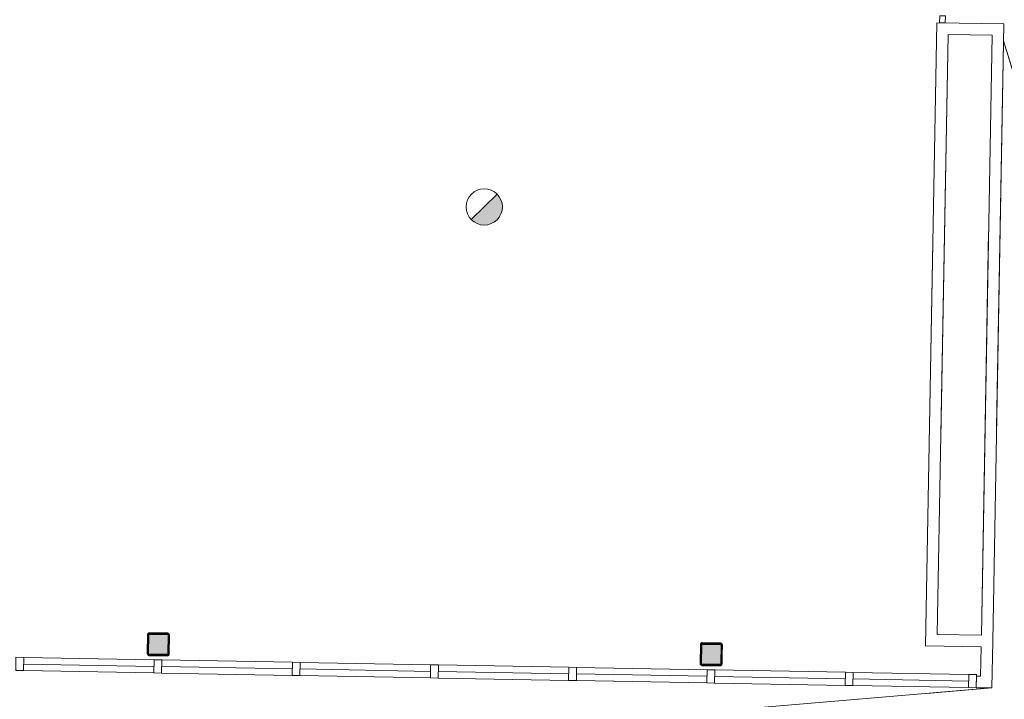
# Model space of a CAD drawing. Header units: millimetres. Extents: x -13022 to 1371524, y -38729 to 632593.
# Tile 192 of 256: x 994227 to 1002774, y 8405 to 14299. Entities that reach past the tile are written whole.
import ezdxf

# ---------------------------------------------------------------- set-up
doc = ezdxf.new("R2010")
doc.units = ezdxf.units.MM
doc.header["$LTSCALE"] = 35
doc.set_wipeout_variables(frame=1)
doc.linetypes.add('DASHED', pattern=[200, 100, -100])
doc.layers.add('Al65----_beveiliging-inst', color=92, linetype='Continuous', lineweight=9)
doc.layers.add('brandveiligheid voorzieningen', color=10, linetype='Continuous', lineweight=9)
for name, color, linetype in [('LAYER102', 1, 'Continuous'), ('LAYER111', 7, 'Continuous'), ('LAYER28', 7, 'Continuous'), ('LAYER30', 7, 'Continuous')]:
    doc.layers.add(name, color=color, linetype=linetype)
doc.styles.get("Standard").update_dxf_attribs({"font": 'simplex.shx'})
pattern_1 = [(43.96863251, (692959.26735, 93845.67613), (-0.20827933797, 0.21591600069), []), (43.96863251, (692959.27117, 93845.88822), (-0.20827933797, 0.21591600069), [])]

# ---------------------------------------------------------------- blocks, each defined once
blk = doc.blocks.new('Brandmelder')
at = {"layer": 'brandveiligheid voorzieningen'}
blk.add_hatch(color=256, dxfattribs=at).paths.add_polyline_path([(76.62, -89.8, 0.198912), (75.85, -87.94), (72.13, -91.66, 0.668179)])
blk.add_line((72.13, -91.66), (75.85, -87.94), dxfattribs=at)
blk.add_circle((73.99, -89.8), 2.63, dxfattribs=at)

msp = doc.modelspace()

# ---------------------------------------------------------------- hatches: boundary and pattern name
at = {"layer": 'LAYER111', "linetype": 'Continuous', "lineweight": 5}
for points in [[(995349.749, 8795.574, -0.41559002), (995344.84, 8800.663), (995347.81, 8965.644, -0.41375598), (995352.899, 8970.553), (995512.061, 8967.688, -0.41238985), (995516.97, 8962.599), (995514, 8797.618, -0.41375598), (995508.91, 8792.708)], [(1000148.971, 8709.175, -0.41559002), (1000144.062, 8714.264), (1000147.032, 8879.245, -0.41375598), (1000152.121, 8884.154), (1000311.283, 8881.289, -0.41238985), (1000316.192, 8876.2), (1000313.222, 8711.219, -0.41375598), (1000308.133, 8706.309)]]:
    msp.add_hatch(color=254, dxfattribs=at).paths.add_polyline_path(points, flags=0)

# ---------------------------------------------------------------- linework, layer by layer
at = {"layer": 'LAYER28', "color": 7, "linetype": 'Continuous', "lineweight": 25}
for points in [[(995523.998, 8797.438), (995526.968, 8962.419, 0.41421358), (995512.241, 8977.686), (995353.079, 8980.552, 0.41421358), (995337.811, 8965.824), (995334.841, 8800.843, 0.41421358), (995349.569, 8785.575), (995508.73, 8782.71, 0.41421358), (995523.998, 8797.438)], [(995523.998, 8797.438), (995526.968, 8962.419, 0.41421358), (995512.241, 8977.686), (995353.079, 8980.552, 0.41421358), (995337.811, 8965.824), (995334.841, 8800.843, 0.41421358), (995349.569, 8785.575), (995508.73, 8782.71, 0.41421358), (995523.998, 8797.438)], [(1000323.22, 8711.039), (1000326.19, 8876.02, 0.41421358), (1000311.463, 8891.287), (1000152.301, 8894.153, 0.41421358), (1000137.034, 8879.425), (1000134.064, 8714.444, 0.41421358), (1000148.791, 8699.176), (1000307.953, 8696.311, 0.41421358), (1000323.22, 8711.039)], [(1000323.22, 8711.039), (1000326.19, 8876.02, 0.41421358), (1000311.463, 8891.287), (1000152.301, 8894.153, 0.41421358), (1000137.034, 8879.425), (1000134.064, 8714.444, 0.41421358), (1000148.791, 8699.176), (1000307.953, 8696.311, 0.41421358), (1000323.22, 8711.039)]]:
    msp.add_lwpolyline(points, format="xyb", close=True, dxfattribs=at)
at = {"layer": 'LAYER30', "color": 7, "linetype": 'Continuous', "lineweight": 18}
for points in [[(994195.018, 8768.862), (994262.008, 8767.656), (994259.956, 8653.675), (994192.966, 8654.881)], [(994195.018, 8768.862), (994262.008, 8767.656), (994259.956, 8653.675), (994192.966, 8654.881)], [(996594.63, 8725.663), (996661.619, 8724.457), (996659.567, 8610.475), (996592.578, 8611.681)], [(996594.63, 8725.663), (996661.619, 8724.457), (996659.567, 8610.475), (996592.578, 8611.681)], [(997794.435, 8704.063), (997861.424, 8702.857), (997859.372, 8588.875), (997792.383, 8590.081)], [(997794.435, 8704.063), (997861.424, 8702.857), (997859.372, 8588.875), (997792.383, 8590.081)], [(998994.241, 8682.463), (999061.23, 8681.257), (999059.178, 8567.276), (998992.189, 8568.482)], [(998994.241, 8682.463), (999061.23, 8681.257), (999059.178, 8567.276), (998992.189, 8568.482)], [(1001393.852, 8639.264), (1001460.841, 8638.058), (1001458.789, 8524.076), (1001391.8, 8525.282)], [(1001393.852, 8639.264), (1001460.841, 8638.058), (1001458.789, 8524.076), (1001391.8, 8525.282)]]:
    msp.add_lwpolyline(points, close=True, dxfattribs=at)
for points in [[(996661.619, 8724.457), (997794.435, 8704.063)], [(994259.956, 8653.675), (995392.772, 8633.281)], [(994260.982, 8710.665), (995393.798, 8690.272)], [(995459.761, 8632.075), (996592.578, 8611.681)], [(995460.787, 8689.066), (996593.604, 8668.672)], [(996660.593, 8667.466), (997793.409, 8647.072)], [(997860.398, 8645.866), (998993.215, 8625.472)], [(997861.424, 8702.857), (998994.241, 8682.463)], [(1001460.841, 8638.058), (1002465.491, 8619.971)], [(996659.567, 8610.475), (997792.383, 8590.081)], [(997859.372, 8588.875), (998992.189, 8568.482)], [(999059.178, 8567.276), (1000191.994, 8546.882)], [(999060.204, 8624.266), (1000193.02, 8603.873)], [(1000260.009, 8602.667), (1001392.826, 8582.273)], [(1001459.815, 8581.067), (1002464.465, 8562.981)], [(1000258.983, 8545.676), (1001391.8, 8525.282)], [(1001458.789, 8524.076), (1002463.439, 8505.99)]]:
    msp.add_lwpolyline(points, dxfattribs=at)

# ---------------------------------------------------------------- block references
at = {"layer": 'Al65----_beveiliging-inst', "xscale": 60, "yscale": 60, "zscale": 60, "rotation": 358.9686325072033}
msp.add_blockref('Brandmelder', (993917.478, 18142.887), dxfattribs=at)

# ---------------------------------------------------------------- texts
at = {"layer": 'LAYER102', "color": 7, "linetype": 'Continuous', "lineweight": 0, "insert": (1071958.802, 12673.073), "char_height": 162, "attachment_point": 7, "rotation": 358.9686325, "line_spacing_factor": 1.333333}
msp.add_mtext('\\pi-861.96;{\\fArial|b1|i0|c0|p34;\\H1.2346x;opslag depot\\P\\pi-545.13;\\fArial|b0|i0|c0|p34;\\H0.81x;o.g. functie \\P\\pi-462.53;258,8 m2}', dxfattribs=at)

# ---------------------------------------------------------------- wipeouts: each hides what was drawn before it
at = {"linetype": 'Continuous'}
for points in [[(1002673.536, 8908.789), (1002623.544, 8909.689), (1002574.452, 8960.581), (1002668.135, 14164.433), (1002719.027, 14213.525), (1002769.919, 14262.617)], [(1002530.437, 8505.299), (1002532.237, 8605.283), (1002568.044, 8604.638), (1002666.228, 8502.855)]]:
    msp.add_wipeout(points, dxfattribs=at).dxf.layer = 'LAYER111'

# ---------------------------------------------------------------- next in the draw order: linework, layer by layer
at = {"layer": 'LAYER102', "color": 7, "linetype": 'Continuous', "lineweight": 18}
for points in [[(1002769.919, 14262.617), (1002673.536, 8908.789)], [(1002574.452, 8960.581), (1002668.135, 14164.433)], [(1002530.437, 8505.299), (1002532.237, 8605.283)], [(1002532.237, 8605.283), (1002568.044, 8604.638)], [(1002666.228, 8502.855), (1002530.437, 8505.299)]]:
    msp.add_lwpolyline(points, dxfattribs=at)
at = {"layer": 'LAYER28', "color": 7, "linetype": 'Continuous', "lineweight": 18}
msp.add_lwpolyline([(1002767.26, 14114.93), (1004975.555, 6968.969)], dxfattribs=at)
at = {"layer": 'LAYER28', "color": 7, "linetype": 'DASHED', "lineweight": 18}
msp.add_lwpolyline([(1002767.26, 14114.93), (1004975.555, 6968.969)], dxfattribs=at)

# ---------------------------------------------------------------- next in the draw order: wipeouts: each hides what was drawn before it
at = {"linetype": 'Continuous'}
for points in [[(995349.569, 8785.575), (995342.106, 8787.718), (995336.706, 8793.308), (995334.841, 8800.843), (995337.811, 8965.824), (995339.946, 8973.287), (995345.544, 8978.679), (995353.079, 8980.552), (995512.241, 8977.686), (995519.703, 8975.544), (995525.103, 8969.953), (995526.968, 8962.419), (995523.998, 8797.438), (995521.863, 8789.975), (995516.265, 8784.583), (995508.73, 8782.71), (995429.181, 8784.142), (995429.361, 8794.141), (995508.91, 8792.708), (995512.467, 8794.106), (995514, 8797.618), (995516.97, 8962.599), (995515.565, 8966.164), (995512.061, 8967.688), (995352.899, 8970.553), (995349.342, 8969.156), (995347.81, 8965.644), (995344.84, 8800.663), (995346.244, 8797.098), (995349.749, 8795.574), (995429.361, 8794.141), (995429.181, 8784.142)], [(1000148.791, 8699.176), (1000141.328, 8701.319), (1000135.928, 8706.909), (1000134.064, 8714.444), (1000137.034, 8879.425), (1000139.168, 8886.888), (1000144.766, 8892.28), (1000152.301, 8894.153), (1000311.463, 8891.287), (1000318.926, 8889.145), (1000324.326, 8883.555), (1000326.19, 8876.02), (1000323.22, 8711.039), (1000321.086, 8703.576), (1000315.488, 8698.184), (1000307.953, 8696.311), (1000228.403, 8697.743), (1000228.583, 8707.742), (1000308.133, 8706.309), (1000311.69, 8707.707), (1000313.222, 8711.219), (1000316.192, 8876.2), (1000314.787, 8879.765), (1000311.283, 8881.289), (1000152.121, 8884.154), (1000148.564, 8882.757), (1000147.032, 8879.245), (1000144.062, 8714.264), (1000145.467, 8710.699), (1000148.971, 8709.175), (1000228.583, 8707.742), (1000228.403, 8697.743)]]:
    msp.add_wipeout(points, dxfattribs=at).dxf.layer = 'LAYER111'

# ---------------------------------------------------------------- next in the draw order: hatches: boundary and pattern name
at = {"layer": 'LAYER28', "linetype": 'Continuous', "lineweight": 13}
h = msp.add_hatch(dxfattribs=at)
h.set_pattern_fill('~A--FYV~', angle=-1.0313675, style=0, pattern_type=0)
h.set_pattern_definition(pattern_1)
h.paths.add_polyline_path([(995429.181, 8784.142), (995429.361, 8794.141), (995349.749, 8795.574, -0.41421358), (995344.84, 8800.663), (995347.81, 8965.644, -0.41421358), (995352.899, 8970.553), (995512.061, 8967.688, -0.41421358), (995516.97, 8962.599), (995514, 8797.618, -0.41421358), (995508.91, 8792.708), (995429.361, 8794.141), (995429.181, 8784.142), (995508.73, 8782.71, 0.41421358), (995523.998, 8797.438), (995526.968, 8962.419, 0.41421358), (995512.241, 8977.686), (995353.079, 8980.552, 0.41421358), (995337.811, 8965.824), (995334.841, 8800.843, 0.41421358), (995349.569, 8785.575)], flags=0)
h = msp.add_hatch(dxfattribs=at)
h.set_pattern_fill('~A--FYV~', angle=-1.0313675, style=0, pattern_type=0)
h.set_pattern_definition(pattern_1)
h.paths.add_polyline_path([(1000228.403, 8697.743), (1000228.583, 8707.742), (1000148.971, 8709.175, -0.41421358), (1000144.062, 8714.264), (1000147.032, 8879.245, -0.41421358), (1000152.121, 8884.154), (1000311.283, 8881.289, -0.41421358), (1000316.192, 8876.2), (1000313.222, 8711.219, -0.41421358), (1000308.133, 8706.309), (1000228.583, 8707.742), (1000228.403, 8697.743), (1000307.953, 8696.311, 0.41421358), (1000323.22, 8711.039), (1000326.19, 8876.02, 0.41421358), (1000311.463, 8891.287), (1000152.301, 8894.153, 0.41421358), (1000137.034, 8879.425), (1000134.064, 8714.444, 0.41421358), (1000148.791, 8699.176)], flags=0)

# ---------------------------------------------------------------- next in the draw order: linework, layer by layer
at = {"layer": 'LAYER28', "color": 7, "linetype": 'Continuous', "lineweight": 25}
for points in [[(995429.181, 8784.142), (995429.361, 8794.141), (995349.749, 8795.574, -0.41421358), (995344.84, 8800.663), (995347.81, 8965.644, -0.41421358), (995352.899, 8970.553), (995512.061, 8967.688, -0.41421358), (995516.97, 8962.599), (995514, 8797.618, -0.41421358), (995508.91, 8792.708), (995429.361, 8794.141), (995429.181, 8784.142), (995508.73, 8782.71, 0.41421358), (995523.998, 8797.438), (995526.968, 8962.419, 0.41421358), (995512.241, 8977.686), (995353.079, 8980.552, 0.41421358), (995337.811, 8965.824), (995334.841, 8800.843, 0.41421358), (995349.569, 8785.575)], [(1000228.403, 8697.743), (1000228.583, 8707.742), (1000148.971, 8709.175, -0.41421358), (1000144.062, 8714.264), (1000147.032, 8879.245, -0.41421358), (1000152.121, 8884.154), (1000311.283, 8881.289, -0.41421358), (1000316.192, 8876.2), (1000313.222, 8711.219, -0.41421358), (1000308.133, 8706.309), (1000228.583, 8707.742), (1000228.403, 8697.743), (1000307.953, 8696.311, 0.41421358), (1000323.22, 8711.039), (1000326.19, 8876.02, 0.41421358), (1000311.463, 8891.287), (1000152.301, 8894.153, 0.41421358), (1000137.034, 8879.425), (1000134.064, 8714.444, 0.41421358), (1000148.791, 8699.176)]]:
    msp.add_lwpolyline(points, format="xyb", close=True, dxfattribs=at)
at = {"layer": 'LAYER30', "color": 7, "linetype": 'Continuous', "lineweight": 18}
for points in [[(994262.008, 8767.656), (995394.824, 8747.262)], [(995461.813, 8746.056), (996594.63, 8725.663)], [(999061.23, 8681.257), (1000194.046, 8660.863)], [(1000261.035, 8659.657), (1001393.852, 8639.264)]]:
    msp.add_lwpolyline(points, dxfattribs=at)
for points in [[(995394.824, 8747.262), (995461.813, 8746.056), (995459.761, 8632.075), (995392.772, 8633.281)], [(995394.824, 8747.262), (995461.813, 8746.056), (995459.761, 8632.075), (995392.772, 8633.281)], [(1000194.046, 8660.863), (1000261.035, 8659.657), (1000258.983, 8545.676), (1000191.994, 8546.882)], [(1000194.046, 8660.863), (1000261.035, 8659.657), (1000258.983, 8545.676), (1000191.994, 8546.882)]]:
    msp.add_lwpolyline(points, close=True, dxfattribs=at)

# ---------------------------------------------------------------- next in the draw order: wipeouts: each hides what was drawn before it
at = {"linetype": 'Continuous'}
msp.add_wipeout([(1002666.228, 8502.855), (1002617.136, 8553.747), (1002568.044, 8604.638), (1002572.652, 8860.597), (1002623.544, 8909.689), (1002673.536, 8908.789)], dxfattribs=at).dxf.layer = 'LAYER111'

# ---------------------------------------------------------------- next in the draw order: linework, layer by layer
at = {"layer": 'LAYER102', "color": 7, "linetype": 'Continuous', "lineweight": 18}
for points in [[(1002673.536, 8908.789), (1002666.228, 8502.855)], [(1002568.044, 8604.638), (1002572.652, 8860.597)]]:
    msp.add_lwpolyline(points, dxfattribs=at)
at = {"layer": 'LAYER102', "color": 7, "linetype": 'DASHED', "lineweight": 18}
for points in [[(1002530.437, 8505.299), (1002532.237, 8605.283)], [(1002532.237, 8605.283), (1002568.044, 8604.638)], [(1002666.228, 8502.855), (1002530.437, 8505.299)]]:
    msp.add_lwpolyline(points, dxfattribs=at)
at = {"layer": 'LAYER30', "color": 7, "linetype": 'Continuous', "lineweight": 18}
msp.add_lwpolyline([(1002465.491, 8619.971), (1002532.48, 8618.757), (1002530.428, 8504.784), (1002463.439, 8505.99)], close=True, dxfattribs=at)

# ---------------------------------------------------------------- next in the draw order: wipeouts: each hides what was drawn before it
at = {"linetype": 'Continuous'}
msp.add_wipeout([(1002089.668, 8869.292), (1002140.559, 8918.384), (1002191.451, 8967.476), (1002574.452, 8960.581), (1002623.544, 8909.689), (1002572.652, 8860.597)], dxfattribs=at).dxf.layer = 'LAYER111'

# ---------------------------------------------------------------- next in the draw order: linework, layer by layer
at = {"layer": 'LAYER102', "color": 7, "linetype": 'Continuous', "lineweight": 18}
for points in [[(1002191.451, 8967.476), (1002574.452, 8960.581)], [(1002572.652, 8860.597), (1002089.668, 8869.292)]]:
    msp.add_lwpolyline(points, dxfattribs=at)
at = {"layer": 'LAYER102', "color": 7, "linetype": 'DASHED', "lineweight": 18}
for points in [[(1002673.536, 8908.789), (1002666.228, 8502.855)], [(1002568.044, 8604.638), (1002572.652, 8860.597)]]:
    msp.add_lwpolyline(points, dxfattribs=at)

# ---------------------------------------------------------------- next in the draw order: wipeouts: each hides what was drawn before it
at = {"linetype": 'Continuous'}
msp.add_wipeout([(1002191.451, 8967.476), (1002089.668, 8869.292), (1002186.951, 14273.12), (1002285.135, 14171.328)], dxfattribs=at).dxf.layer = 'LAYER111'

# ---------------------------------------------------------------- next in the draw order: linework, layer by layer
at = {"layer": 'LAYER102', "color": 7, "linetype": 'Continuous', "lineweight": 18}
for points in [[(1002089.668, 8869.292), (1002186.951, 14273.12)], [(1002285.135, 14171.328), (1002191.451, 8967.476)]]:
    msp.add_lwpolyline(points, dxfattribs=at)
at = {"layer": 'LAYER102', "color": 7, "linetype": 'DASHED', "lineweight": 18}
for points in [[(1002191.451, 8967.476), (1002574.452, 8960.581)], [(1002572.652, 8860.597), (1002089.668, 8869.292)]]:
    msp.add_lwpolyline(points, dxfattribs=at)
at = {"layer": 'LAYER28', "color": 7, "linetype": 'Continuous', "lineweight": 18}
msp.add_lwpolyline([(983390.319, 17289.162), (988150.781, 7271.844), (1002666.228, 8502.855)], dxfattribs=at)

# ---------------------------------------------------------------- next in the draw order: wipeouts: each hides what was drawn before it
at = {"linetype": 'Continuous'}
msp.add_wipeout([(1002285.135, 14171.336), (1002186.951, 14273.12), (1002769.919, 14262.617), (1002668.135, 14164.433)], dxfattribs=at).dxf.layer = 'LAYER111'

# ---------------------------------------------------------------- next in the draw order: linework, layer by layer
at = {"layer": 'LAYER102', "color": 7, "linetype": 'DASHED', "lineweight": 18}
for points in [[(1002089.668, 8869.292), (1002186.951, 14273.12)], [(1002186.951, 14273.12), (1002769.919, 14262.617)], [(1002769.919, 14262.617), (1002673.536, 8908.789)], [(1002285.135, 14171.328), (1002191.451, 8967.476)], [(1002668.135, 14164.433), (1002285.135, 14171.336)], [(1002574.452, 8960.581), (1002668.135, 14164.433)]]:
    msp.add_lwpolyline(points, dxfattribs=at)
at = {"layer": 'LAYER102', "color": 7, "linetype": 'Continuous', "lineweight": 18}
for points in [[(1002186.951, 14273.12), (1002769.919, 14262.617)], [(1002668.135, 14164.433), (1002285.135, 14171.336)]]:
    msp.add_lwpolyline(points, dxfattribs=at)
at = {"layer": 'LAYER28', "color": 7, "linetype": 'DASHED', "lineweight": 18}
msp.add_lwpolyline([(983390.319, 17289.162), (988150.781, 7271.844), (1002666.228, 8502.855)], dxfattribs=at)
at = {"layer": 'LAYER30', "color": 7, "linetype": 'Continuous', "lineweight": 18}
msp.add_lwpolyline([(1002211.51, 14272.677), (1002212.59, 14332.668), (1002262.581, 14331.768), (1002261.502, 14271.777)], close=True, dxfattribs=at)

# ---------------------------------------------------------------- next in the draw order: texts
at = {"layer": 'LAYER102', "color": 7, "linetype": 'Continuous', "lineweight": 0, "insert": (1150299.296, 12022.799), "char_height": 162, "attachment_point": 7, "rotation": 358.9686325, "line_spacing_factor": 1.333333}
msp.add_mtext("\\pi-1227.7;{\\fArial|b1|i0|c0|p34;\\H1.2346x;bijeenkomstruimte\\P\\pi-1086.7;'panorama-deck'\\fArial|b0|i0|c0|p34;\\H0.81x;\\P\\pi-925.11;bijeenkomstfunctie \\P\\pi-453.52;116,4 m2}", dxfattribs=at)

doc.saveas('drawing.dxf')
